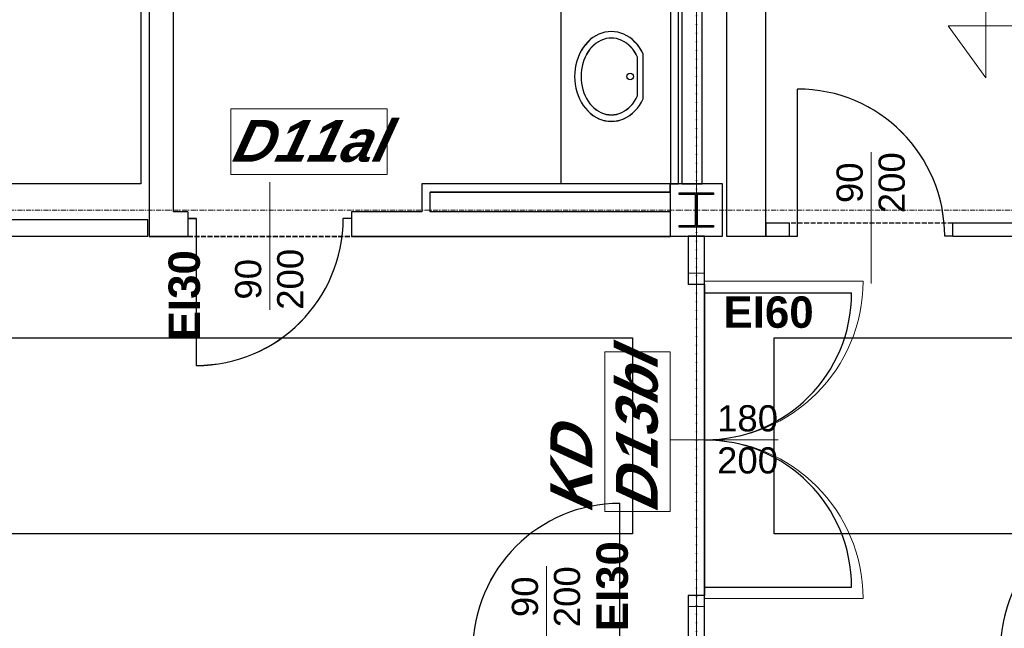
# Model space of a CAD drawing. Header units: millimetres. Extents: x -8642 to 28269, y -6609 to 3701.
# Tile 102 of 256: x 1026 to 1628, y -856 to -484. Entities that reach past the tile are written whole.
import ezdxf
from ezdxf.enums import TextEntityAlignment as Align

# ---------------------------------------------------------------- set-up
doc = ezdxf.new("R2010")
doc.units = ezdxf.units.MM
doc.header["$LTSCALE"] = 1000
doc.header["$MEASUREMENT"] = 0
for name, pattern in [('rzut 1 pietra$0$ArchiTECH.PC 1. Line Type', [0.004, 0.003, -0.001]), ('rzut 1 pietra$0$ArchiTECH.PC 5. Line Type', [0.0053, 0.003, -0.001, 0.0003, -0.001]), ('rzut 1 pietra$0$ArchiTECH.PC Solid Line Type', [0]), ('SUFIT_1 PIETRO$0$ArchiTECH.PC 1. Line Type', [0.004, 0.003, -0.001]), ('SUFIT_1 PIETRO$0$ArchiTECH.PC Solid Line Type', [0])]:
    doc.linetypes.add(name, pattern=pattern)
doc.layers.add('_Etapy_opis', color=7, linetype='Continuous', lineweight=18)
doc.layers.add('IS_ARCH', color=254, linetype='Continuous', lineweight=18)
for name, color, linetype in [('SUFIT_1 PIETRO$0$ELEM KONSTRUKCJI - inwent', 254, 'Continuous'), ('SUFIT_1 PIETRO$0$INWENTARYZACJA', 254, 'Continuous'), ('SUFIT_1 PIETRO$0$LAYER79', 254, 'Continuous'), ('SUFIT_1 PIETRO$0$sciany projektowane', 254, 'Continuous'), ('SUFIT_1 PIETRO$0$TYP SUFITÓW_NOWYCH', 254, 'Continuous')]:
    doc.layers.add(name, color=color, linetype=linetype)
doc.styles.add('rzut 1 pietra$0$ArchiTECHStyle1', font='arial.ttf', dxfattribs={"height": 0.16})
doc.styles.add('rzut 1 pietra$0$ArchiTECHStyle3', font='arialbd.ttf', dxfattribs={"height": 0.192})
doc.styles.add('rzut 1 pietra$0$ArchiTECHStyle4', font='arialbi.ttf', dxfattribs={"oblique": 15, "height": 0.256})

msp = doc.modelspace()

# ---------------------------------------------------------------- linework, layer by layer
at = {"layer": '_Etapy_opis', "color": 4}
msp.add_lwpolyline([(-776.25, 604.49), (-776.25, -3694.17), (2363.6, -3694.17), (2363.6, -1431.17), (1440, -1431.17), (1440, 604.49), (-776.25, 604.49)], dxfattribs=at)
at = {"layer": '_Etapy_opis', "color": 6}
msp.add_lwpolyline([(1440, 604.49), (1440, -1431.17), (7540.52, -1431.17), (7540.52, 604.49)], close=True, dxfattribs=at)
at = {"layer": 'IS_ARCH', "linetype": 'rzut 1 pietra$0$ArchiTECH.PC 5. Line Type'}
for p, q in [((1440, 773.48), (1440, -3818.88)), ((-3581.18, -600), (11755.5, -600))]:
    msp.add_line(p, q, dxfattribs=at)
at = {"layer": 'IS_ARCH', "linetype": 'rzut 1 pietra$0$ArchiTECH.PC Solid Line Type'}
for p, q in [((1105, 60), (1105, -616)), ((1458.36, 60.08), (1458.36, -615.92)), ((1482.36, -615.92), (1482.36, 60.08)), ((1443.5, -583.92), (1443.5, -16)), ((1120, -601), (1120, -324.1)), ((1431, -324.1), (1431, -583.92)), ((1429, -583.92), (1429, -327)), ((1424, -332), (1424, -583.92)), ((1357, -392), (1357, -584)), ((1617.03, -457.36), (1617.03, -519.19)), ((1594.06, -487.39), (1717.72, -487.39)), ((1617.03, -519.19), (1594.06, -487.39)), ((1378.37, -493.34), (1376.63, -494.44)), ((1380.19, -492.42), (1378.37, -493.34)), ((1382.06, -491.7), (1380.19, -492.42)), ((1383.97, -491.18), (1382.06, -491.7)), ((1385.92, -490.86), (1383.97, -491.18)), ((1387.88, -490.76), (1385.92, -490.86)), ((1389.84, -490.86), (1387.88, -490.76)), ((1391.79, -491.18), (1389.84, -490.86)), ((1393.7, -491.7), (1391.79, -491.18)), ((1395.58, -492.42), (1393.7, -491.7)), ((1397.39, -493.34), (1395.58, -492.42)), ((1399.13, -494.44), (1397.39, -493.34)), ((1371.97, -498.81), (1370.64, -500.58)), ((1373.42, -497.19), (1371.97, -498.81)), ((1374.98, -495.73), (1373.42, -497.19)), ((1376.63, -494.44), (1374.98, -495.73)), ((1377.27, -499.01), (1375.99, -500.26)), ((1378.63, -497.91), (1377.27, -499.01)), ((1380.06, -496.96), (1378.63, -497.91)), ((1381.55, -496.18), (1380.06, -496.96)), ((1383.09, -495.56), (1381.55, -496.18)), ((1384.67, -495.12), (1383.09, -495.56)), ((1386.27, -494.85), (1384.67, -495.12)), ((1387.88, -494.76), (1386.27, -494.85)), ((1389.49, -494.85), (1387.88, -494.76)), ((1391.09, -495.12), (1389.49, -494.85)), ((1392.67, -495.56), (1391.09, -495.12)), ((1394.21, -496.18), (1392.67, -495.56)), ((1395.7, -496.96), (1394.21, -496.18)), ((1397.13, -497.91), (1395.7, -496.96)), ((1398.49, -499.01), (1397.13, -497.91)), ((1399.77, -500.26), (1398.49, -499.01)), ((1400.79, -495.73), (1399.13, -494.44)), ((1402.34, -497.19), (1400.79, -495.73)), ((1403.79, -498.81), (1402.34, -497.19)), ((1405.12, -500.58), (1403.79, -498.81)), ((1368.4, -504.51), (1367.49, -506.64)), ((1369.45, -502.49), (1368.4, -504.51)), ((1370.64, -500.58), (1369.45, -502.49)), ((1372.73, -504.78), (1371.86, -506.51)), ((1373.71, -503.15), (1372.73, -504.78)), ((1374.8, -501.64), (1373.71, -503.15)), ((1375.99, -500.26), (1374.8, -501.64)), ((1400.96, -501.64), (1399.77, -500.26)), ((1402.05, -503.15), (1400.96, -501.64)), ((1403.04, -504.78), (1402.05, -503.15)), ((1403.9, -506.51), (1403.04, -504.78)), ((1406.31, -502.49), (1405.12, -500.58)), ((1407.37, -504.51), (1406.31, -502.49)), ((1407.37, -532.01), (1407.37, -504.51)), ((1407.37, -504.51), (1407.37, -504.51)), ((1366.15, -511.14), (1365.72, -513.48)), ((1366.74, -508.85), (1366.15, -511.14)), ((1367.49, -506.64), (1366.74, -508.85)), ((1370.5, -510.22), (1370.01, -512.18)), ((1371.11, -508.33), (1370.5, -510.22)), ((1371.86, -506.51), (1371.11, -508.33)), ((1403.9, -530.01), (1403.9, -506.51)), ((1403.9, -506.51), (1403.9, -506.51)), ((1365.47, -515.86), (1365.38, -518.26)), ((1365.72, -513.48), (1365.47, -515.86)), ((1369.45, -516.21), (1369.38, -518.26)), ((1369.66, -514.18), (1369.45, -516.21)), ((1370.01, -512.18), (1369.66, -514.18)), ((1365.38, -518.26), (1365.47, -520.66)), ((1365.47, -520.66), (1365.72, -523.04)), ((1365.72, -523.04), (1366.15, -525.38)), ((1369.38, -518.26), (1369.45, -520.31)), ((1369.45, -520.31), (1369.66, -522.34)), ((1369.66, -522.34), (1370.01, -524.34)), ((1366.15, -525.38), (1366.74, -527.67)), ((1366.74, -527.67), (1367.49, -529.88)), ((1367.49, -529.88), (1368.4, -532.01)), ((1370.01, -524.34), (1370.5, -526.3)), ((1370.5, -526.3), (1371.11, -528.19)), ((1371.11, -528.19), (1371.86, -530.01)), ((1371.86, -530.01), (1372.73, -531.74)), ((1403.04, -531.74), (1403.9, -530.01)), ((1501.86, -615.92), (1501.86, -525.92)), ((1368.4, -532.01), (1369.45, -534.03)), ((1369.45, -534.03), (1370.64, -535.94)), ((1370.64, -535.94), (1371.97, -537.71)), ((1372.73, -531.74), (1373.71, -533.37)), ((1373.71, -533.37), (1374.8, -534.88)), ((1374.8, -534.88), (1375.99, -536.26)), ((1399.77, -536.26), (1400.96, -534.88)), ((1400.96, -534.88), (1402.05, -533.37)), ((1402.05, -533.37), (1403.04, -531.74)), ((1403.79, -537.71), (1405.12, -535.94)), ((1405.12, -535.94), (1406.31, -534.03)), ((1406.31, -534.03), (1407.37, -532.01)), ((1155.13, -578.2), (1155.13, -538.2)), ((1155.13, -538.2), (1250.68, -538.2)), ((1250.68, -538.2), (1250.68, -578.2)), ((1371.97, -537.71), (1373.42, -539.33)), ((1373.42, -539.33), (1374.98, -540.79)), ((1374.98, -540.79), (1376.63, -542.08)), ((1375.99, -536.26), (1377.27, -537.51)), ((1376.63, -542.08), (1378.37, -543.18)), ((1377.27, -537.51), (1378.63, -538.61)), ((1378.63, -538.61), (1380.06, -539.56)), ((1380.06, -539.56), (1381.55, -540.34)), ((1381.55, -540.34), (1383.09, -540.96)), ((1383.09, -540.96), (1384.67, -541.4)), ((1384.67, -541.4), (1386.27, -541.67)), ((1386.27, -541.67), (1387.88, -541.76)), ((1387.88, -541.76), (1389.49, -541.67)), ((1389.49, -541.67), (1391.09, -541.4)), ((1391.09, -541.4), (1392.67, -540.96)), ((1392.67, -540.96), (1394.21, -540.34)), ((1394.21, -540.34), (1395.7, -539.56)), ((1395.7, -539.56), (1397.13, -538.61)), ((1397.13, -538.61), (1398.49, -537.51)), ((1397.39, -543.18), (1399.13, -542.08)), ((1398.49, -537.51), (1399.77, -536.26)), ((1399.13, -542.08), (1400.79, -540.79)), ((1400.79, -540.79), (1402.34, -539.33)), ((1402.34, -539.33), (1403.79, -537.71)), ((1378.37, -543.18), (1380.19, -544.1)), ((1380.19, -544.1), (1382.06, -544.82)), ((1382.06, -544.82), (1383.97, -545.34)), ((1383.97, -545.34), (1385.92, -545.66)), ((1385.92, -545.66), (1387.88, -545.76)), ((1387.88, -545.76), (1389.84, -545.66)), ((1389.84, -545.66), (1391.79, -545.34)), ((1391.79, -545.34), (1393.7, -544.82)), ((1393.7, -544.82), (1395.58, -544.1)), ((1395.58, -544.1), (1397.39, -543.18)), ((1546.86, -644.97), (1546.86, -564.62)), ((1250.68, -578.2), (1155.13, -578.2)), ((1178.8, -583), (1178.8, -661)), ((1272, -583.92), (1272, -601)), ((1423.93, -583.92), (1272, -583.92)), ((1423.93, -588.92), (1423.93, -583.92)), ((1455.93, -583.92), (1423.93, -583.92)), ((1423.93, -583.92), (1423.93, -615.92)), ((1424, -583.92), (1429, -583.92)), ((1431, -583.92), (1443.5, -583.92)), ((1455.93, -615.92), (1455.93, -583.92)), ((1455.93, -583.92), (1455.93, -583.92)), ((1277, -601), (1277, -588.92)), ((1277, -588.92), (1423.93, -588.92)), ((1429.43, -589.42), (1450.43, -589.42)), ((1429.43, -590.42), (1429.43, -589.42)), ((1429.43, -589.42), (1429.43, -589.42)), ((1429.43, -589.42), (1450.43, -589.42)), ((1429.43, -590.42), (1429.43, -589.42)), ((1439.43, -590.42), (1429.43, -590.42)), ((1439.43, -590.42), (1429.43, -590.42)), ((1439.43, -609.42), (1439.43, -590.42)), ((1439.43, -609.42), (1439.43, -590.42)), ((1450.43, -590.42), (1440.43, -590.42)), ((1440.43, -590.42), (1440.43, -609.42)), ((1450.43, -590.42), (1440.43, -590.42)), ((1440.43, -590.42), (1440.43, -609.42)), ((1450.43, -589.42), (1450.43, -590.42)), ((1450.43, -589.42), (1450.43, -590.42)), ((1128.8, -601), (1120, -601)), ((1128.8, -601), (1128.8, -605)), ((1272, -601), (1228.8, -601)), ((1228.8, -601), (1228.8, -605)), ((1424, -601), (1277, -601)), ((1424, -616), (1424, -601)), ((1104.24, -606), (992.04, -606)), ((1104.24, -616), (1104.24, -606)), ((1128.8, -605), (1128.8, -613)), ((1128.8, -605), (1133.8, -605)), ((1133.8, -605), (1133.8, -695)), ((1228.8, -605), (1223.8, -605)), ((1228.8, -605), (1228.8, -613)), ((1496.86, -607.92), (1482.36, -607.92)), ((1482.36, -607.92), (1482.36, -615.92)), ((1496.86, -615.92), (1496.86, -607.92)), ((1756.36, -607.92), (1596.86, -607.92)), ((1596.86, -615.92), (1596.86, -607.92)), ((1128.8, -613), (1128.8, -616)), ((1228.8, -613), (1228.8, -616)), ((1429.43, -610.42), (1429.43, -609.42)), ((1429.43, -609.42), (1439.43, -609.42)), ((1429.43, -610.42), (1429.43, -609.42)), ((1429.43, -609.42), (1439.43, -609.42)), ((1450.43, -610.42), (1429.43, -610.42)), ((1450.43, -610.42), (1429.43, -610.42)), ((1440.43, -609.42), (1450.43, -609.42)), ((1440.43, -609.42), (1450.43, -609.42)), ((1450.43, -609.42), (1450.43, -610.42)), ((1450.43, -609.42), (1450.43, -610.42)), ((992.04, -616), (1104.24, -616)), ((1105, -616), (1128.8, -616)), ((1228.8, -616), (1424, -616)), ((1423.93, -615.92), (1455.93, -615.92)), ((1434.93, -615.92), (1434.93, -638.52)), ((1444.93, -615.92), (1434.93, -615.92)), ((1444.93, -638.52), (1444.93, -615.92)), ((1458.36, -615.92), (1482.36, -615.92)), ((1482.36, -615.92), (1496.86, -615.92)), ((1496.86, -615.92), (1501.86, -615.92)), ((1596.86, -615.92), (1591.86, -615.92)), ((1596.86, -615.92), (1756.36, -615.92)), ((1439.93, -638.52), (1434.93, -638.52)), ((1444.93, -638.52), (1439.93, -638.52)), ((1444.93, -842.52), (1444.93, -638.52)), ((1444.93, -638.52), (1444.93, -638.52)), ((1444.93, -638.52), (1444.93, -842.52)), ((1444.93, -643.52), (1541.93, -643.52)), ((1383.93, -784.31), (1383.93, -686.79)), ((1383.93, -686.79), (1423.93, -686.79)), ((1423.93, -686.79), (1423.93, -784.31)), ((1423.93, -740.52), (1489.93, -740.52)), ((1393.15, -869.28), (1393.15, -779.28)), ((1423.93, -784.31), (1383.93, -784.31)), ((1348.15, -906.78), (1348.15, -817.78)), ((1444.93, -837.52), (1541.93, -837.52)), ((1434.93, -842.52), (1434.93, -865.28)), ((1439.93, -842.52), (1434.93, -842.52)), ((1444.93, -842.52), (1439.93, -842.52)), ((1444.93, -865.28), (1444.93, -842.52))]:
    msp.add_line(p, q, dxfattribs=at)
at = {"layer": 'IS_ARCH', "linetype": 'rzut 1 pietra$0$ArchiTECH.PC 1. Line Type'}
for p, q in [((1596.86, -607.92), (1496.86, -607.92)), ((1128.8, -616), (1228.8, -616))]:
    msp.add_line(p, q, dxfattribs=at)
at = {"layer": 'IS_ARCH', "linetype": 'rzut 1 pietra$0$ArchiTECH.PC Solid Line Type'}
msp.add_circle((1399.37, -518.26), 2, dxfattribs=at)
for centre, radius, start, end in [((1501.86, -615.92), 90, 0, 90), ((1133.8, -605), 90, 270, 0), ((1444.93, -643.52), 97, 270, 0), ((1444.93, -837.52), 97, 0, 90), ((1393.15, -869.28), 90, 90, 180), ((1716.01, -869.28), 90, 90, 180)]:
    msp.add_arc(centre, radius, start, end, dxfattribs=at)
at = {"layer": 'SUFIT_1 PIETRO$0$ELEM KONSTRUKCJI - inwent', "linetype": 'SUFIT_1 PIETRO$0$ArchiTECH.PC Solid Line Type'}
for p, q in [((1455.93, -584), (1423.93, -584)), ((1423.93, -584), (1423.93, -616)), ((1455.93, -616), (1455.93, -584)), ((1455.93, -584), (1455.93, -584)), ((1429.43, -589.5), (1450.43, -589.5)), ((1429.43, -590.5), (1429.43, -589.5)), ((1429.43, -589.5), (1429.43, -589.5)), ((1429.43, -589.5), (1450.43, -589.5)), ((1429.43, -590.5), (1429.43, -589.5)), ((1450.43, -589.5), (1450.43, -590.5)), ((1450.43, -589.5), (1450.43, -590.5)), ((1439.43, -590.5), (1429.43, -590.5)), ((1439.43, -590.5), (1429.43, -590.5)), ((1439.43, -609.5), (1439.43, -590.5)), ((1439.43, -609.5), (1439.43, -590.5)), ((1450.43, -590.5), (1440.43, -590.5)), ((1440.43, -590.5), (1440.43, -609.5)), ((1450.43, -590.5), (1440.43, -590.5)), ((1440.43, -590.5), (1440.43, -609.5)), ((1429.43, -610.5), (1429.43, -609.5)), ((1429.43, -609.5), (1439.43, -609.5)), ((1429.43, -610.5), (1429.43, -609.5)), ((1429.43, -609.5), (1439.43, -609.5)), ((1450.43, -610.5), (1429.43, -610.5)), ((1450.43, -610.5), (1429.43, -610.5)), ((1440.43, -609.5), (1450.43, -609.5)), ((1440.43, -609.5), (1450.43, -609.5)), ((1450.43, -609.5), (1450.43, -610.5)), ((1450.43, -609.5), (1450.43, -610.5)), ((1423.93, -616), (1455.93, -616))]:
    msp.add_line(p, q, dxfattribs=at)
at = {"layer": 'SUFIT_1 PIETRO$0$INWENTARYZACJA', "linetype": 'SUFIT_1 PIETRO$0$ArchiTECH.PC Solid Line Type'}
for p, q in [((1105, 59.92), (1105, -616.09)), ((1458.36, 60), (1458.36, -616)), ((1482.36, -616), (1482.36, 60)), ((1443.5, -584), (1443.5, -16.08)), ((1120, -601.09), (1120, -324.19)), ((1431, -324.19), (1431, -584)), ((1429, -584), (1429, -327.08)), ((1424, -332.08), (1424, -584)), ((1378.37, -493.42), (1376.63, -494.53)), ((1380.19, -492.5), (1378.37, -493.42)), ((1382.06, -491.78), (1380.19, -492.5)), ((1383.97, -491.26), (1382.06, -491.78)), ((1385.92, -490.95), (1383.97, -491.26)), ((1387.88, -490.84), (1385.92, -490.95)), ((1389.84, -490.95), (1387.88, -490.84)), ((1391.79, -491.26), (1389.84, -490.95)), ((1393.7, -491.78), (1391.79, -491.26)), ((1395.58, -492.5), (1393.7, -491.78)), ((1397.39, -493.42), (1395.58, -492.5)), ((1399.13, -494.53), (1397.39, -493.42)), ((1371.97, -498.9), (1370.64, -500.67)), ((1373.42, -497.28), (1371.97, -498.9)), ((1374.98, -495.82), (1373.42, -497.28)), ((1376.63, -494.53), (1374.98, -495.82)), ((1377.27, -499.09), (1375.99, -500.34)), ((1378.63, -497.99), (1377.27, -499.09)), ((1380.06, -497.05), (1378.63, -497.99)), ((1381.55, -496.26), (1380.06, -497.05)), ((1383.09, -495.64), (1381.55, -496.26)), ((1384.67, -495.2), (1383.09, -495.64)), ((1386.27, -494.93), (1384.67, -495.2)), ((1387.88, -494.84), (1386.27, -494.93)), ((1389.49, -494.93), (1387.88, -494.84)), ((1391.09, -495.2), (1389.49, -494.93)), ((1392.67, -495.64), (1391.09, -495.2)), ((1394.21, -496.26), (1392.67, -495.64)), ((1395.7, -497.05), (1394.21, -496.26)), ((1397.13, -497.99), (1395.7, -497.05)), ((1398.49, -499.09), (1397.13, -497.99)), ((1399.77, -500.34), (1398.49, -499.09)), ((1400.79, -495.82), (1399.13, -494.53)), ((1402.34, -497.28), (1400.79, -495.82)), ((1403.79, -498.9), (1402.34, -497.28)), ((1405.12, -500.67), (1403.79, -498.9)), ((1368.4, -504.59), (1367.49, -506.72)), ((1369.45, -502.57), (1368.4, -504.59)), ((1370.64, -500.67), (1369.45, -502.57)), ((1372.73, -504.87), (1371.86, -506.59)), ((1373.71, -503.24), (1372.73, -504.87)), ((1374.8, -501.73), (1373.71, -503.24)), ((1375.99, -500.34), (1374.8, -501.73)), ((1400.96, -501.73), (1399.77, -500.34)), ((1402.05, -503.24), (1400.96, -501.73)), ((1403.04, -504.87), (1402.05, -503.24)), ((1403.9, -506.59), (1403.04, -504.87)), ((1406.31, -502.57), (1405.12, -500.67)), ((1407.37, -504.59), (1406.31, -502.57)), ((1407.37, -532.09), (1407.37, -504.59)), ((1407.37, -504.59), (1407.37, -504.59)), ((1366.15, -511.23), (1365.72, -513.57)), ((1366.74, -508.94), (1366.15, -511.23)), ((1367.49, -506.72), (1366.74, -508.94)), ((1370.5, -510.31), (1370.01, -512.26)), ((1371.11, -508.41), (1370.5, -510.31)), ((1371.86, -506.59), (1371.11, -508.41)), ((1403.9, -530.09), (1403.9, -506.59)), ((1403.9, -506.59), (1403.9, -506.59)), ((1365.47, -515.95), (1365.38, -518.34)), ((1365.72, -513.57), (1365.47, -515.95)), ((1369.45, -516.3), (1369.38, -518.34)), ((1369.66, -514.26), (1369.45, -516.3)), ((1370.01, -512.26), (1369.66, -514.26)), ((1365.38, -518.34), (1365.47, -520.74)), ((1365.47, -520.74), (1365.72, -523.12)), ((1365.72, -523.12), (1366.15, -525.46)), ((1369.38, -518.34), (1369.45, -520.39)), ((1369.45, -520.39), (1369.66, -522.42)), ((1369.66, -522.42), (1370.01, -524.43)), ((1366.15, -525.46), (1366.74, -527.75)), ((1366.74, -527.75), (1367.49, -529.97)), ((1367.49, -529.97), (1368.4, -532.09)), ((1370.01, -524.43), (1370.5, -526.38)), ((1370.5, -526.38), (1371.11, -528.28)), ((1371.11, -528.28), (1371.86, -530.09)), ((1371.86, -530.09), (1372.73, -531.82)), ((1403.04, -531.82), (1403.9, -530.09)), ((1501.86, -616), (1501.86, -526)), ((1368.4, -532.09), (1369.45, -534.12)), ((1369.45, -534.12), (1370.64, -536.02)), ((1370.64, -536.02), (1371.97, -537.79)), ((1372.73, -531.82), (1373.71, -533.45)), ((1373.71, -533.45), (1374.8, -534.96)), ((1374.8, -534.96), (1375.99, -536.35)), ((1399.77, -536.35), (1400.96, -534.96)), ((1400.96, -534.96), (1402.05, -533.45)), ((1402.05, -533.45), (1403.04, -531.82)), ((1403.79, -537.79), (1405.12, -536.02)), ((1405.12, -536.02), (1406.31, -534.12)), ((1406.31, -534.12), (1407.37, -532.09)), ((1371.97, -537.79), (1373.42, -539.41)), ((1373.42, -539.41), (1374.98, -540.87)), ((1374.98, -540.87), (1376.63, -542.16)), ((1375.99, -536.35), (1377.27, -537.59)), ((1376.63, -542.16), (1378.37, -543.27)), ((1377.27, -537.59), (1378.63, -538.7)), ((1378.63, -538.7), (1380.06, -539.64)), ((1380.06, -539.64), (1381.55, -540.43)), ((1381.55, -540.43), (1383.09, -541.04)), ((1383.09, -541.04), (1384.67, -541.49)), ((1384.67, -541.49), (1386.27, -541.75)), ((1386.27, -541.75), (1387.88, -541.84)), ((1387.88, -541.84), (1389.49, -541.75)), ((1389.49, -541.75), (1391.09, -541.49)), ((1391.09, -541.49), (1392.67, -541.04)), ((1392.67, -541.04), (1394.21, -540.43)), ((1394.21, -540.43), (1395.7, -539.64)), ((1395.7, -539.64), (1397.13, -538.7)), ((1397.13, -538.7), (1398.49, -537.59)), ((1397.39, -543.27), (1399.13, -542.16)), ((1398.49, -537.59), (1399.77, -536.35)), ((1399.13, -542.16), (1400.79, -540.87)), ((1400.79, -540.87), (1402.34, -539.41)), ((1402.34, -539.41), (1403.79, -537.79)), ((1378.37, -543.27), (1380.19, -544.19)), ((1380.19, -544.19), (1382.06, -544.91)), ((1382.06, -544.91), (1383.97, -545.43)), ((1383.97, -545.43), (1385.92, -545.74)), ((1385.92, -545.74), (1387.88, -545.84)), ((1387.88, -545.84), (1389.84, -545.74)), ((1389.84, -545.74), (1391.79, -545.43)), ((1391.79, -545.43), (1393.7, -544.91)), ((1393.7, -544.91), (1395.58, -544.19)), ((1395.58, -544.19), (1397.39, -543.27)), ((1272, -584), (1272, -601.09)), ((1423.93, -584), (1272, -584)), ((1423.93, -589), (1423.93, -584)), ((1424, -584), (1429, -584)), ((1431, -584), (1443.5, -584)), ((1277, -601.09), (1277, -589)), ((1277, -589), (1423.93, -589)), ((1128.8, -601.09), (1120, -601.09)), ((1128.8, -601.09), (1128.8, -605.09)), ((1272, -601.09), (1228.8, -601.09)), ((1228.8, -601.09), (1228.8, -605.09)), ((1424, -601.09), (1277, -601.09)), ((1424, -616.09), (1424, -601.09)), ((1104.24, -606.08), (992.04, -606.08)), ((1104.24, -616.08), (1104.24, -606.08)), ((1128.8, -605.09), (1128.8, -613.09)), ((1128.8, -605.09), (1133.8, -605.09)), ((1133.8, -605.09), (1133.8, -695.09)), ((1228.8, -605.09), (1223.8, -605.09)), ((1228.8, -605.09), (1228.8, -613.09)), ((1496.86, -608), (1482.36, -608)), ((1482.36, -608), (1482.36, -616)), ((1496.86, -616), (1496.86, -608)), ((1756.36, -608), (1596.86, -608)), ((1596.86, -616), (1596.86, -608)), ((1128.8, -613.09), (1128.8, -616.09)), ((1228.8, -613.09), (1228.8, -616.09)), ((992.04, -616.08), (1104.24, -616.08)), ((1105, -616.09), (1128.8, -616.09)), ((1228.8, -616.09), (1424, -616.09)), ((1458.36, -616), (1482.36, -616)), ((1482.36, -616), (1496.86, -616)), ((1496.86, -616), (1501.86, -616)), ((1596.86, -616), (1591.86, -616)), ((1596.86, -616), (1756.36, -616)), ((1393.15, -869.37), (1393.15, -779.37))]:
    msp.add_line(p, q, dxfattribs=at)
at = {"layer": 'SUFIT_1 PIETRO$0$INWENTARYZACJA', "linetype": 'SUFIT_1 PIETRO$0$ArchiTECH.PC 1. Line Type'}
for p, q in [((1596.86, -608), (1496.86, -608)), ((1128.8, -616.09), (1228.8, -616.09))]:
    msp.add_line(p, q, dxfattribs=at)
at = {"layer": 'SUFIT_1 PIETRO$0$INWENTARYZACJA', "linetype": 'SUFIT_1 PIETRO$0$ArchiTECH.PC Solid Line Type'}
msp.add_circle((1399.37, -518.34), 2, dxfattribs=at)
for centre, start, end in [((1501.86, -616), 0, 90), ((1133.8, -605.09), 270, 0), ((1393.15, -869.37), 90, 180), ((1716, -869.37), 90, 180)]:
    msp.add_arc(centre, 90, start, end, dxfattribs=at)
at = {"layer": 'SUFIT_1 PIETRO$0$LAYER79', "linetype": 'SUFIT_1 PIETRO$0$ArchiTECH.PC Solid Line Type'}
msp.add_line((1357, -392.08), (1357, -584.08), dxfattribs=at)
at = {"layer": 'SUFIT_1 PIETRO$0$sciany projektowane', "linetype": 'SUFIT_1 PIETRO$0$ArchiTECH.PC Solid Line Type'}
for p, q in [((1434.93, -616), (1434.93, -645.6)), ((1444.93, -616), (1434.93, -616)), ((1444.93, -645.6), (1444.93, -616)), ((1439.93, -645.6), (1434.93, -645.6)), ((1444.93, -645.6), (1439.93, -645.6)), ((1444.93, -835.6), (1444.93, -645.6)), ((1444.93, -645.6), (1444.93, -645.6)), ((1444.93, -645.6), (1444.93, -835.6)), ((1444.93, -650.6), (1534.93, -650.6)), ((1444.93, -830.6), (1534.93, -830.6)), ((1434.93, -835.6), (1434.93, -865.37)), ((1439.93, -835.6), (1434.93, -835.6)), ((1444.93, -835.6), (1439.93, -835.6)), ((1444.93, -865.37), (1444.93, -835.6))]:
    msp.add_line(p, q, dxfattribs=at)
for centre, start, end in [((1444.93, -650.6), 270, 0), ((1444.93, -830.6), 0, 90)]:
    msp.add_arc(centre, 90, start, end, dxfattribs=at)
at = {"layer": 'SUFIT_1 PIETRO$0$TYP SUFITÓW_NOWYCH', "linetype": 'SUFIT_1 PIETRO$0$ArchiTECH.PC Solid Line Type'}
for p, q in [((1100.03, -315.65), (1100.03, -584)), ((1100.03, -584), (735.93, -584)), ((800.03, -678.08), (1400.84, -678.08)), ((1400.84, -678.08), (1400.84, -798.08)), ((1487.55, -678.08), (2347.73, -678.08)), ((1487.55, -798.08), (1487.55, -678.08)), ((1400.84, -798.08), (800.03, -798.08)), ((2347.73, -798.08), (1487.55, -798.08))]:
    msp.add_line(p, q, dxfattribs=at)

# ---------------------------------------------------------------- texts
at = {"layer": 'IS_ARCH', "style": 'rzut 1 pietra$0$ArchiTECHStyle4', "oblique": 15}
msp.add_text('D11al', height=25.6, dxfattribs=at).set_placement((1155.13, -578.2), align=Align.BOTTOM_LEFT)
at = {"layer": 'IS_ARCH'}
for s, height, style, p in [('200', 16, 'rzut 1 pietra$0$ArchiTECHStyle1', (1572.23, -601.96)), ('90', 16, 'rzut 1 pietra$0$ArchiTECHStyle1', (1546.49, -595.74)), ('200', 16, 'rzut 1 pietra$0$ArchiTECHStyle1', (1204.17, -661)), ('EI30', 19.2, 'rzut 1 pietra$0$ArchiTECHStyle3', (1141.85, -679.69)), ('90', 16, 'rzut 1 pietra$0$ArchiTECHStyle1', (1178.43, -654.78)), ('EI30', 19.2, 'rzut 1 pietra$0$ArchiTECHStyle3', (1403.75, -857.58)), ('200', 16, 'rzut 1 pietra$0$ArchiTECHStyle1', (1373.52, -855.12)), ('90', 16, 'rzut 1 pietra$0$ArchiTECHStyle1', (1347.78, -848.9))]:
    msp.add_text(s, height=height, rotation=90, dxfattribs=dict(at, style=style)).set_placement(p, align=Align.BOTTOM_LEFT)
for s, height, style, p in [('EI60', 19.2, 'rzut 1 pietra$0$ArchiTECHStyle3', (1456.53, -677.78)), ('180', 16, 'rzut 1 pietra$0$ArchiTECHStyle1', (1452.59, -740.15)), ('200', 16, 'rzut 1 pietra$0$ArchiTECHStyle1', (1452.59, -765.88))]:
    msp.add_text(s, height=height, dxfattribs=dict(at, style=style)).set_placement(p, align=Align.BOTTOM_LEFT)
at = {"layer": 'IS_ARCH', "style": 'rzut 1 pietra$0$ArchiTECHStyle4', "oblique": 15}
for s, p in [('D13bl', (1423.93, -784.31)), ('KD', (1383.93, -784.31))]:
    msp.add_text(s, height=25.6, rotation=90, dxfattribs=at).set_placement(p, align=Align.BOTTOM_LEFT)

doc.saveas('drawing.dxf')
